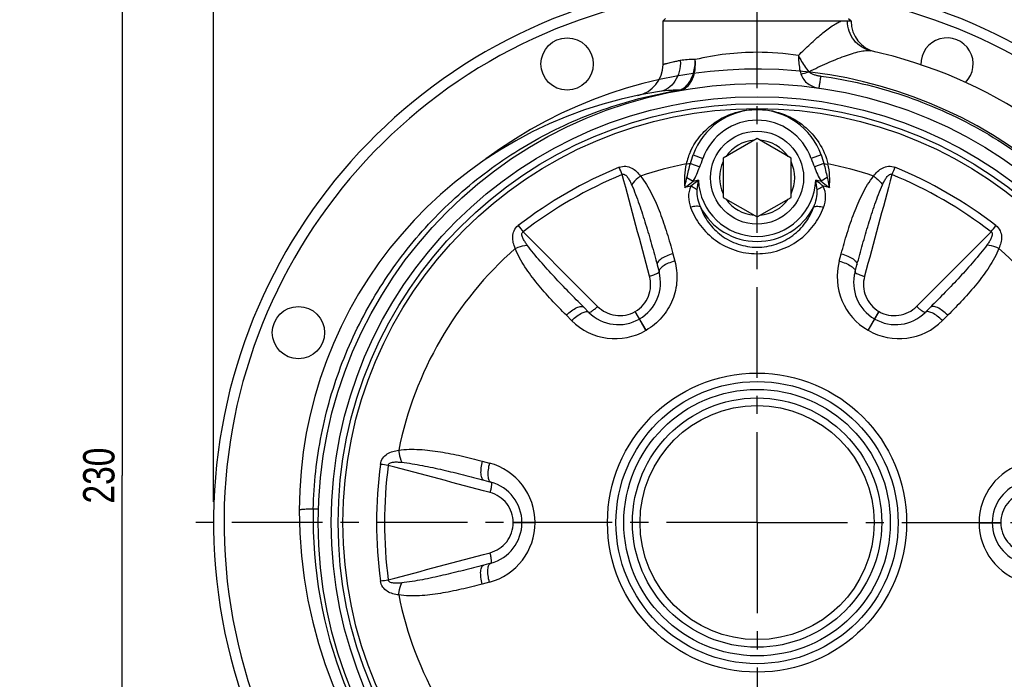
# Model space of a CAD drawing. Header units: millimetres. Extents: x 0 to 841, y 0 to 594.
# Tile 9 of 11: x 557 to 745, y 333 to 459. Entities that reach past the tile are written whole.
import ezdxf

# ---------------------------------------------------------------- set-up
doc = ezdxf.new("R2010")
doc.units = ezdxf.units.MM
doc.header["$LTSCALE"] = 46.2
doc.linetypes.add('CENTER', pattern=[0.6, 0.375, -0.075, 0.075, -0.075])
doc.layers.get('0').update_dxf_attribs({"linetype": 'CONTINUOUS'})
for name, color, linetype in [('ASSI', 7, 'CONTINUOUS'), ('GEOM', 7, 'CONTINUOUS'), ('QUOTE', 7, 'CONTINUOUS')]:
    doc.layers.add(name, color=color, linetype=linetype)
doc.styles.get("Standard").update_dxf_attribs({"font": 'txt', "width": 0.8})
doc.dimstyles.new('DIMSTYLE_1', dxfattribs={"dimtxt": 6, "dimasz": 5.8, "dimexe": 1, "dimexo": 2, "dimgap": 0.75, "dimtad": 1, "dimdec": 3, "dimtxsty": 'Standard', "dimblk": '_FILLED', "dimblk1": '_FILLED', "dimblk2": '_FILLED', "dimcen": 0.09, "dimadec": 3, "dimazin": 2, "dimtp": 0.5, "dimtm": 0.5, "dimtfac": 1, "dimtdec": 3, "dimtofl": 0, "dimtmove": 0, "dimatfit": 3, "dimldrblk": '_FILLED', "dimfxl": 0, "dimtolj": 1, "dimarcsym": 0})

# ---------------------------------------------------------------- blocks, each defined once
blk = doc.blocks.new('_FILLED')
at = {"color": 0, "linetype": 'ByBlock'}
blk.add_solid([(0, 0), (-1, 0.207), (-1, -0.207)], dxfattribs=at)
blk = doc.blocks.new('*D4')
at = {"layer": 'QUOTE', "color": 2, "linetype": 'Continuous'}
for p, q in [((593.68, 367.09), (593.68, 520.41)), ((801.68, 367.09), (801.68, 520.41)), ((593.68, 518.41), (697.68, 518.41)), ((801.68, 518.41), (697.68, 518.41))]:
    blk.add_line(p, q, dxfattribs=at)
at = {"layer": 'QUOTE', "color": 2, "linetype": 'Continuous', "xscale": 5.8, "yscale": 5.8, "zscale": 5.8, "rotation": 180}
blk.add_blockref('_FILLED', (593.68, 518.41), dxfattribs=at)
at = {"layer": 'QUOTE', "color": 2, "linetype": 'Continuous', "xscale": 5.8, "yscale": 5.8, "zscale": 5.8}
blk.add_blockref('_FILLED', (801.68, 518.41), dxfattribs=at)
at = {"layer": 'QUOTE', "color": 2, "linetype": 'Continuous', "insert": (697.68, 525.91), "char_height": 6, "width": 19.8, "attachment_point": 2, "line_spacing_factor": 0.9}
blk.add_mtext('208', dxfattribs=at)
blk = doc.blocks.new('*D5')
at = {"layer": 'QUOTE', "color": 2, "linetype": 'Continuous'}
for p, q in [((357.7, 487.09), (578.21, 487.09)), ((576.21, 487.09), (576.21, 372.09)), ((576.21, 257.09), (576.21, 372.09)), ((429.25, 257.09), (578.21, 257.09))]:
    blk.add_line(p, q, dxfattribs=at)
at = {"layer": 'QUOTE', "color": 2, "linetype": 'Continuous', "xscale": 5.8, "yscale": 5.8, "zscale": 5.8}
for p, rotation in [((576.21, 487.09), 90), ((576.21, 257.09), 270)]:
    blk.add_blockref('_FILLED', p, dxfattribs=dict(at, rotation=rotation))
at = {"layer": 'QUOTE', "color": 2, "linetype": 'Continuous', "insert": (568.71, 372.09), "char_height": 6, "width": 19.8, "attachment_point": 2, "rotation": 90, "line_spacing_factor": 0.9}
blk.add_mtext('230', dxfattribs=at)

msp = doc.modelspace()

# ---------------------------------------------------------------- linework, layer by layer
at = {"layer": 'ASSI', "color": 2, "linetype": 'CENTER'}
for q in [(697.6846, 493.4057), (588.6846, 363.0916), (806.6846, 363.0916), (697.6846, 249.2713)]:
    msp.add_line((697.6846, 363.0916), q, dxfattribs=at)
at = {"layer": 'ASSI', "color": 7, "linetype": 'Continuous'}
for p, q in [((679.6846, 450.7339), (679.6846, 459.0914)), ((715.6846, 459.0301), (715.6846, 459.0914))]:
    msp.add_line(p, q, dxfattribs=at)
for centre, radius in [((661.3297, 450.8602), 5), ((609.9161, 399.4466), 5), ((697.6846, 363.0916), 25.5)]:
    msp.add_circle(centre, radius, dxfattribs=at)
msp.add_arc((734.0396, 450.8602), 5, 314.70001, 181.954447, dxfattribs=at)
at = {"layer": 'GEOM', "color": 7, "linetype": 'Continuous'}
for p, q in [((680.1849, 459.5914), (679.6846, 459.0911)), ((679.6846, 459.0914), (713.8002, 459.0911)), ((715.1844, 459.5914), (715.6844, 459.0914)), ((715.4834, 459.0916), (715.6821, 459.0912)), ((715.6821, 459.0912), (715.6846, 459.0914)), ((697.6846, 436.5972), (691.1846, 432.8444)), ((704.1846, 432.8444), (697.6846, 436.5972)), ((691.1846, 432.8444), (691.1846, 425.3389)), ((704.1846, 425.3389), (704.1846, 432.8444)), ((691.1846, 425.3389), (697.6846, 421.5861)), ((697.6846, 421.5861), (704.1846, 425.3389)), ((678.5693, 412.4312), (678.933, 411.0738)), ((716.4364, 411.074), (716.8, 412.4312)), ((665.5066, 403.3223), (664.513, 404.3158)), ((730.8563, 404.3158), (729.8627, 403.3223)), ((645.3976, 371.207), (646.7548, 370.8434)), ((610.0846, 365.4905), (610.0846, 365.4911)), ((646.7548, 355.3399), (645.3976, 354.9763))]:
    msp.add_line(p, q, dxfattribs=at)
at = {"layer": 'GEOM', "color": 9, "linetype": 'Continuous'}
for p, q in [((715.544, 459.0732), (715.4834, 459.0916)), ((715.6846, 459.0301), (715.544, 459.0732)), ((685.4421, 433.4644), (687.3257, 432.7917)), ((709.9272, 433.4644), (708.0436, 432.7916)), ((684.9232, 431.8393), (686.7084, 431.1485)), ((710.4461, 431.8392), (708.6608, 431.1484)), ((684.2713, 429.1591), (685.4308, 428.4136)), ((711.098, 429.1591), (709.9385, 428.4136)), ((681.5741, 414.5375), (681.9465, 413.1475)), ((713.4227, 413.1475), (713.7952, 414.5375)), ((674.3416, 403.4844), (674.375, 403.5037)), ((676.4254, 399.8825), (674.3416, 403.4844)), ((676.4524, 399.8981), (674.375, 403.5037)), ((718.9169, 399.8981), (720.9943, 403.5037)), ((718.9439, 399.8825), (721.0277, 403.4844)), ((720.9943, 403.5037), (721.0277, 403.4844)), ((662.2041, 401.7491), (661.1865, 402.7667)), ((734.1828, 402.7667), (733.1652, 401.7491)), ((645.0759, 374.8624), (646.466, 374.49)), ((651.0319, 363.0724), (651.0319, 363.1109)), ((655.1932, 363.1072), (651.0319, 363.1109)), ((655.1932, 363.076), (651.0319, 363.0724)), ((740.1761, 363.1072), (744.3373, 363.1109)), ((740.1761, 363.076), (744.3373, 363.0724)), ((744.3373, 363.1109), (744.3373, 363.0724)), ((646.466, 351.6933), (645.0759, 351.3209))]:
    msp.add_line(p, q, dxfattribs=at)
at = {"layer": 'GEOM', "color": 7, "linetype": 'Continuous'}
for centre, radius in [((697.6846, 363.0916), 84), ((697.6846, 429.0916), 8.9), ((697.6846, 363.0916), 27), ((697.6846, 363.0916), 23.8498), ((697.6846, 363.0916), 22.4)]:
    msp.add_circle(centre, radius, dxfattribs=at)
at = {"layer": 'GEOM', "color": 9, "linetype": 'Continuous'}
for radius in [81.5, 80.1715, 79.252, 28.6184]:
    msp.add_circle((697.6846, 363.0916), radius, dxfattribs=at)
at = {"layer": 'GEOM', "color": 7, "linetype": 'Continuous'}
for centre, radius, start, end in [((697.6846, 363.0916), 104, 99.689195, 80.310805), ((721.6846, 459.0301), 6, 180.000209, 256.99758), ((700.0846, 365.4916), 90, 180.000319, 77.582192), ((673.6847, 450.7339), 6, 281.536232, 359.999687), ((697.6846, 363.0916), 86.8, 205.865639, 126.7013), ((691.0846, 365.4916), 81, 98.586059, 180.000794), ((697.6846, 429.0916), 13, 19.654692, 160.345268), ((671.2056, 409.0031), 8, 299.955332, 15.001355), ((724.1637, 409.0031), 8, 164.997162, 240.04481), ((671.1637, 408.9789), 8, 224.997489, 300.044597), ((724.2056, 408.9789), 8, 239.955406, 315.002491), ((686.6846, 382.1442), 23, 119.955219, 120.044806), ((708.6846, 382.1442), 23, 59.955194, 60.044732), ((644.6846, 363.1159), 8, 359.955296, 75.002708), ((750.6846, 363.1159), 8, 104.997276, 180.044706), ((644.6846, 363.0674), 8, 284.997276, 0.044706), ((675.6846, 363.0916), 23, 179.955232, 180.044768), ((719.6846, 363.0916), 23, 359.955232, 0.044768), ((750.6846, 363.0674), 8, 179.955296, 255.002708)]:
    msp.add_arc(centre, radius, start, end, dxfattribs=at)
at = {"layer": 'GEOM', "color": 9, "linetype": 'Continuous'}
for centre, radius, start, end in [((697.6846, 363.0916), 102, 99.8799, 80.1201), ((697.7345, 401.7384), 51.3533, 90.055646, 103.374026), ((697.679, 402.2631), 50.8285, 81.039926, 89.993652), ((686.1032, 352.0855), 93.8427, 92.207569, 92.491436), ((695.8907, 363.5683), 83.3042, 99.093845, 99.54685), ((690.8045, 231.3337), 214.686, 92.092263, 92.219977), ((682.9536, 448.2039), 2.3275, 270.306767, 279.992923), ((697.6872, 427.9911), 14.1889, 90.010477, 92.052907), ((697.6765, 427.8498), 14.3303, 87.693334, 89.967387), ((697.6846, 429.0916), 11, 19.655582, 160.344022), ((697.6846, 429.0916), 7.2, 94.525631, 145.474369), ((697.6846, 429.0916), 7.2, 34.525631, 85.474369), ((697.0146, 428.5921), 13.2693, 155.279018, 166.339314), ((697.6846, 363.0916), 69.9628, 101.179135, 108.590242), ((697.6813, 428.6546), 13.904, 167.238274, 185.990795), ((697.6846, 429.0916), 7.2, 154.525631, 205.474369), ((697.6846, 429.0916), 7.2, 334.525631, 25.474369), ((697.6846, 363.0916), 69.9628, 71.409758, 78.821327), ((697.7093, 428.6591), 13.8822, 353.982166, 12.767906), ((704.4291, 351.4099), 86.303, 112.576286, 127.423714), ((703.0003, 353.8847), 81.9339, 112.314698, 127.685305), ((525.7801, 369.2242), 158.1249, 22.479095, 23.035764), ((870.4413, 368.867), 159.0489, 156.965908, 157.519363), ((692.3698, 353.8861), 81.9322, 52.314542, 67.685456), ((690.9408, 351.4109), 86.3018, 52.576188, 67.423812), ((697.6846, 363.0916), 66.4613, 99.720836, 100.624792), ((702.7624, 425.1336), 16.6639, 167.998133, 174.312954), ((697.6846, 429.0916), 11.2327, 182.515004, 357.484997), ((692.6733, 425.1439), 16.5968, 5.674266, 12.014647), ((697.6846, 363.0916), 66.4613, 79.375246, 80.279164), ((697.6846, 363.0916), 65.5869, 101.124295, 102.174303), ((697.6846, 363.0916), 65.5869, 77.826573, 78.875795), ((697.6846, 429.0916), 7.2, 214.525631, 265.474369), ((697.6846, 429.0916), 7.2, 274.525631, 325.474369), ((697.6846, 429.0916), 12.1986, 207.319581, 332.680443), ((779.0612, 515.5908), 159.0487, 216.965907, 217.519362), ((617.0429, 515.032), 158.1254, 322.479096, 323.035763), ((697.6846, 363.0916), 69.9628, 131.409539, 168.590472), ((697.6846, 363.0916), 69.9628, 11.409519, 48.590453), ((724.8007, 410.1007), 11.7789, 165.00908, 240.104004), ((670.5311, 410.0778), 11.7774, 225.005441, 300.088498), ((724.8377, 410.0788), 11.7785, 239.894543, 314.992532), ((711.1731, 363.0916), 86.3026, 172.576257, 187.423743), ((606.4739, 217.6984), 157.7074, 82.478327, 83.036479), ((708.3154, 363.0916), 81.9333, 172.314647, 187.685354), ((643.416, 363.1133), 11.7785, 359.894494, 74.9925), ((751.9537, 363.113), 11.7789, 105.009082, 180.103922), ((698.308, 363.715), 85.5763, 178.674793, 269.544892), ((643.416, 363.0699), 11.7785, 285.007495, 0.105499), ((751.9537, 363.0703), 11.7789, 179.896077, 254.990918), ((606.3048, 509.8152), 159.0484, 276.965907, 277.519363), ((697.6846, 363.0916), 69.9628, 191.409518, 228.590452), ((697.6846, 363.0916), 69.9628, 311.409539, 348.590471)]:
    msp.add_arc(centre, radius, start, end, dxfattribs=at)
for points, knots in [([(705.5954, 452.4714), (706.3302, 453.2235), (707.7782, 454.642), (709.9297, 456.5499), (711.6554, 457.8895), (712.9305, 458.6914), (713.5208, 458.9835), (713.8002, 459.0911)], [0, 0, 0, 0, 0.29779015, 0.5737236, 0.81416786, 0.91524045, 1, 1, 1, 1]), ([(719.4411, 453.3855), (718.8172, 453.5226), (717.6022, 454.0231), (716.1438, 455.3523), (715.1951, 457.1067), (714.9723, 458.4302), (714.9673, 459.0917)], [0, 0, 0, 0, 0.24587675, 0.49390764, 0.74535582, 1, 1, 1, 1]), ([(705.5954, 452.4714), (705.594, 452.1586), (705.628, 450.9692), (705.8168, 449.7771), (706.0842, 448.9411)], [0, 0, 0, 0, 0.26270821, 1, 1, 1, 1]), ([(705.5954, 452.4714), (705.73, 452.192), (706.3049, 451.1013), (707.0091, 450.0778), (707.6045, 449.3732)], [0, 0, 0, 0, 0.25160991, 1, 1, 1, 1]), ([(707.6045, 449.3732), (708.7543, 449.9524), (710.993, 451.0148), (713.778, 452.169), (715.8612, 452.8808), (717.2262, 453.255), (718.4024, 453.4574), (719.1311, 453.4537), (719.4386, 453.386)], [0, 0, 0, 0, 0.30616269, 0.58907336, 0.71624706, 0.82955334, 0.92511122, 1, 1, 1, 1]), ([(682.9933, 451.5166), (683.029, 450.808), (682.8982, 449.4079), (682.0896, 447.5323), (680.7489, 446.1376), (679.5759, 445.672), (678.9919, 445.5839)], [0, 0, 0, 0, 0.27321472, 0.53205579, 0.77254751, 1, 1, 1, 1]), ([(682.9932, 451.5166), (682.7417, 451.466), (682.2685, 451.367), (681.6065, 451.2184), (681.0385, 451.0835), (680.5685, 450.9666), (680.2395, 450.882), (680.0278, 450.8259), (679.9074, 450.7946), (679.8151, 450.768), (679.7455, 450.7535), (679.71, 450.7363), (679.6871, 450.7378), (679.6846, 450.7339)], [0, 0, 0, 0, 0.22635311, 0.42643996, 0.59859278, 0.74137747, 0.8537449, 0.89820163, 0.93469634, 0.96317418, 0.98358454, 0.99587674, 1, 1, 1, 1]), ([(685.8561, 451.699), (685.3468, 451.6973), (684.3899, 451.6954), (683.4325, 451.605), (682.9932, 451.5166)], [0, 0, 0, 0, 0.53200169, 1, 1, 1, 1]), ([(683.3575, 445.9117), (683.7857, 446.0776), (684.6134, 446.6825), (685.4424, 448.0638), (685.891, 449.7969), (685.912, 451.054), (685.8561, 451.699)], [0, 0, 0, 0, 0.2058981, 0.44170283, 0.70973929, 1, 1, 1, 1]), ([(683.5101, 446.1519), (683.8843, 446.39), (684.7771, 447.2544), (685.6654, 449.1873), (685.8694, 450.8354), (685.8561, 451.699)], [0, 0, 0, 0, 0.21332373, 0.58459467, 1, 1, 1, 1]), ([(709.9032, 448.54), (715.2192, 447.8149), (723.1194, 445.9678), (733.1353, 442.07), (742.7439, 437.2488), (753.8392, 429.555), (765.1779, 418.0002), (774.1547, 404.5251), (780.4491, 389.608), (783.8391, 373.776), (784.2049, 357.5894), (781.5342, 341.6204), (775.9214, 326.4337), (767.565, 312.566), (756.7607, 300.5073), (743.8908, 290.6839), (729.408, 283.4435), (713.8319, 279.0409), (703.0674, 278.1028), (697.7023, 278.1408)], [0, 0, 0, 0, 0.06249707, 0.09377786, 0.12505995, 0.18755589, 0.25005162, 0.31254732, 0.37504292, 0.43753852, 0.50003402, 0.56252953, 0.6250252, 0.68752095, 0.75001688, 0.81251294, 0.87500918, 0.93750285, 1, 1, 1, 1]), ([(706.0842, 448.9411), (706.2049, 448.9598), (706.7232, 449.0594), (707.2279, 449.2233), (707.6045, 449.3732)], [0, 0, 0, 0, 0.23163322, 1, 1, 1, 1]), ([(706.0842, 448.9411), (706.2026, 448.5709), (706.5537, 447.8706), (707.6548, 446.7706), (708.7935, 446.3574), (709.5541, 446.2488)], [0, 0, 0, 0, 0.25309775, 0.49966119, 1, 1, 1, 1]), ([(707.6045, 449.3732), (707.6629, 449.2927), (707.8216, 449.1598), (708.1812, 448.963), (708.6734, 448.7874), (709.2821, 448.6378), (709.6955, 448.5683), (709.9032, 448.54)], [0, 0, 0, 0, 0.12003076, 0.24386494, 0.49471714, 0.74713403, 1, 1, 1, 1]), ([(709.5543, 446.2486), (709.5577, 446.2482), (709.5564, 446.27), (709.5662, 446.2914), (709.5725, 446.3455), (709.585, 446.4123), (709.5987, 446.5012), (709.6231, 446.6551), (709.6593, 446.8918), (709.7095, 447.2245), (709.768, 447.6177), (709.8336, 448.0629), (709.8793, 448.3763), (709.9032, 448.54)], [0, 0, 0, 0, 0.00442851, 0.01749688, 0.03915149, 0.06931149, 0.10786319, 0.15457294, 0.27141141, 0.41756409, 0.59016172, 0.78585737, 1, 1, 1, 1]), ([(612.7545, 365.6942), (612.865, 370.472), (613.9147, 380.0285), (617.9282, 393.8619), (624.2594, 406.8019), (632.7193, 418.4578), (643.0539, 428.4855), (654.9568, 436.5882), (668.0672, 442.5257), (677.3668, 444.927), (682.0744, 445.7188)], [0, 0, 0, 0, 0.12506288, 0.25011511, 0.37514963, 0.50015745, 0.625146, 0.75011945, 0.87507791, 1, 1, 1, 1]), ([(682.0238, 445.8395), (681.759, 445.828), (680.746, 445.7782), (679.7328, 445.6957), (678.9918, 445.5838)], [0, 0, 0, 0, 0.26128899, 1, 1, 1, 1]), ([(682.7243, 445.8254), (682.7457, 445.8288), (682.827, 445.8428), (682.9089, 445.8569), (682.9666, 445.8766)], [0, 0, 0, 0, 0.26186769, 1, 1, 1, 1]), ([(682.7797, 445.7587), (682.7703, 445.757), (682.7446, 445.783), (682.7331, 445.8073), (682.7243, 445.8254)], [0, 0, 0, 0, 0.32110924, 1, 1, 1, 1]), ([(682.7797, 445.7587), (682.8333, 445.7684), (683.0288, 445.807), (683.2224, 445.8593), (683.3575, 445.9117)], [0, 0, 0, 0, 0.27311143, 1, 1, 1, 1]), ([(682.9664, 445.8766), (683.1079, 445.9307), (683.2923, 446.0189), (683.4664, 446.124), (683.5101, 446.1519)], [0, 0, 0, 0, 0.74482369, 1, 1, 1, 1]), ([(684.9613, 434.1413), (685.4805, 435.2702), (686.8291, 437.3713), (689.6307, 439.8779), (693.13, 441.6326), (695.785, 442.1211), (697.1789, 442.171)], [0, 0, 0, 0, 0.2430265, 0.48104726, 0.7271819, 1, 1, 1, 1]), ([(698.2532, 442.1685), (699.8512, 442.1042), (702.8918, 441.4626), (706.7863, 439.1659), (709.725, 435.8872), (710.8986, 433.1667), (711.2483, 431.7271)], [0, 0, 0, 0, 0.26944511, 0.51174011, 0.75039142, 1, 1, 1, 1]), ([(684.9232, 431.8393), (684.834, 431.7665), (684.5521, 431.6938), (684.2788, 431.7049), (684.121, 431.7271)], [0, 0, 0, 0, 0.41930111, 1, 1, 1, 1]), ([(684.2713, 429.1591), (684.3818, 429.6057), (684.5747, 430.5048), (684.7993, 431.3968), (684.9232, 431.8393)], [0, 0, 0, 0, 0.50031581, 1, 1, 1, 1]), ([(710.4461, 431.8393), (710.5699, 431.3968), (710.7945, 430.5048), (710.9876, 429.6057), (711.098, 429.1591)], [0, 0, 0, 0, 0.49968314, 1, 1, 1, 1]), ([(710.4461, 431.8393), (710.5353, 431.7665), (710.8172, 431.6938), (711.0904, 431.7049), (711.2483, 431.7271)], [0, 0, 0, 0, 0.41930117, 1, 1, 1, 1]), ([(671.2962, 431.0994), (671.6877, 431.2616), (672.5379, 431.3951), (673.7125, 431.0107), (674.651, 430.2996), (675.1521, 429.7129), (675.3807, 429.4038)], [0, 0, 0, 0, 0.26682561, 0.51679543, 0.75795245, 1, 1, 1, 1]), ([(671.8905, 429.6827), (671.9418, 429.718), (672.0622, 429.766), (672.2496, 429.7408), (672.4128, 429.6601), (672.6025, 429.5162), (672.8048, 429.2987), (673.0135, 429.0121), (673.2003, 428.7103), (673.4287, 428.2939), (673.5817, 427.9714), (673.6786, 427.754)], [0, 0, 0, 0, 0.06526965, 0.12939048, 0.19225795, 0.25454933, 0.37827511, 0.50203046, 0.626023, 0.75034194, 1, 1, 1, 1]), ([(685.4307, 428.4135), (685.703, 428.837), (686.1509, 429.7446), (686.5267, 430.6786), (686.7084, 431.1485)], [0, 0, 0, 0, 0.49981736, 1, 1, 1, 1]), ([(708.6608, 431.1484), (708.8426, 430.6785), (709.2183, 429.7446), (709.6662, 428.837), (709.9385, 428.4136)], [0, 0, 0, 0, 0.50019233, 1, 1, 1, 1]), ([(719.9886, 429.4038), (720.2171, 429.7128), (720.7182, 430.2996), (721.6568, 431.0107), (722.8313, 431.3951), (723.6816, 431.2618), (724.073, 431.0994)], [0, 0, 0, 0, 0.24204221, 0.4831939, 0.73315742, 1, 1, 1, 1]), ([(721.6906, 427.754), (721.7876, 427.9714), (721.9405, 428.2938), (722.1689, 428.7102), (722.3558, 429.0121), (722.5644, 429.2987), (722.7667, 429.5161), (722.9564, 429.6601), (723.1196, 429.7408), (723.307, 429.766), (723.4275, 429.7181), (723.4787, 429.6827)], [0, 0, 0, 0, 0.24965003, 0.37396482, 0.49795361, 0.62170219, 0.74542596, 0.80771331, 0.87058687, 0.93471264, 1, 1, 1, 1]), ([(675.3806, 429.404), (675.2141, 429.2867), (674.5857, 428.8049), (674.0239, 428.2305), (673.6786, 427.754)], [0, 0, 0, 0, 0.25704921, 1, 1, 1, 1]), ([(673.6786, 427.754), (674.222, 426.5351), (675.1522, 424.0238), (676.3816, 420.1993), (677.5098, 416.329), (678.2204, 413.733), (678.5693, 412.4312)], [0, 0, 0, 0, 0.2487321, 0.49836957, 0.74881152, 1, 1, 1, 1]), ([(675.3807, 429.4038), (675.8022, 428.8914), (676.56, 427.7943), (677.8501, 425.4556), (679.1677, 422.3535), (680.471, 418.4939), (681.2183, 415.8652), (681.5741, 414.5375)], [0, 0, 0, 0, 0.12285018, 0.24598504, 0.49415569, 0.74550072, 1, 1, 1, 1]), ([(683.8533, 427.2035), (683.882, 427.3646), (684.0052, 428.0198), (684.1506, 428.6708), (684.2713, 429.1591)], [0, 0, 0, 0, 0.24553076, 1, 1, 1, 1]), ([(683.8533, 427.2035), (683.9849, 427.3016), (684.5147, 427.6997), (685.0405, 428.1033), (685.4307, 428.4135)], [0, 0, 0, 0, 0.24784124, 1, 1, 1, 1]), ([(686.4628, 428.5987), (686.3383, 428.5073), (685.8481, 428.1392), (685.373, 427.7506), (685.0303, 427.446)], [0, 0, 0, 0, 0.25201247, 1, 1, 1, 1]), ([(710.3387, 427.4462), (710.2257, 427.5467), (709.7618, 427.9474), (709.2784, 428.3253), (708.9065, 428.5987)], [0, 0, 0, 0, 0.24682435, 1, 1, 1, 1]), ([(709.9385, 428.4136), (710.069, 428.3098), (710.5902, 427.9004), (711.1183, 427.4999), (711.516, 427.2035)], [0, 0, 0, 0, 0.25156585, 1, 1, 1, 1]), ([(711.098, 429.1591), (711.1385, 428.995), (711.2934, 428.3485), (711.4279, 427.697), (711.5151, 427.2088)], [0, 0, 0, 0, 0.254195, 1, 1, 1, 1]), ([(713.7952, 414.5375), (714.1509, 415.8651), (714.8982, 418.4939), (716.2016, 422.3534), (717.5191, 425.4556), (718.8094, 427.7942), (719.567, 428.8914), (719.9886, 429.4038)], [0, 0, 0, 0, 0.25449587, 0.50583807, 0.75400838, 0.87714316, 1, 1, 1, 1]), ([(716.8, 412.4312), (717.1488, 413.733), (717.8594, 416.3289), (718.9877, 420.1993), (720.2171, 424.0238), (721.1472, 426.5351), (721.6906, 427.754)], [0, 0, 0, 0, 0.25118793, 0.50162939, 0.75126672, 1, 1, 1, 1]), ([(719.9887, 429.404), (720.1551, 429.2867), (720.7836, 428.8049), (721.3453, 428.2305), (721.6906, 427.754)], [0, 0, 0, 0, 0.25704772, 1, 1, 1, 1]), ([(685.0305, 427.446), (684.6982, 426.8426), (684.4297, 425.4205), (684.7208, 424.0535), (684.9606, 423.4108)], [0, 0, 0, 0, 0.50105569, 1, 1, 1, 1]), ([(686.1805, 426.7849), (686.0943, 426.85), (685.7317, 427.1043), (685.3387, 427.3155), (685.0305, 427.4462)], [0, 0, 0, 0, 0.2439937, 1, 1, 1, 1]), ([(686.1805, 426.7849), (686.1251, 426.2239), (686.2434, 425.0797), (686.6111, 424.0061), (686.8467, 423.4929)], [0, 0, 0, 0, 0.49953115, 1, 1, 1, 1]), ([(708.5225, 423.4929), (708.7582, 424.0061), (709.126, 425.0797), (709.244, 426.2239), (709.1887, 426.7849)], [0, 0, 0, 0, 0.50046739, 1, 1, 1, 1]), ([(709.1888, 426.7849), (709.275, 426.85), (709.6376, 427.1043), (710.0306, 427.3154), (710.3387, 427.4462)], [0, 0, 0, 0, 0.24399387, 1, 1, 1, 1]), ([(710.4087, 423.4108), (710.6485, 424.0536), (710.9398, 425.4208), (710.6705, 426.8424), (710.3387, 427.4462)], [0, 0, 0, 0, 0.4989395, 1, 1, 1, 1]), ([(686.8467, 423.4932), (686.7515, 423.5564), (686.4904, 423.6369), (685.8452, 423.6576), (685.3189, 423.5344), (684.9606, 423.4108)], [0, 0, 0, 0, 0.17747322, 0.41122564, 1, 1, 1, 1]), ([(684.9606, 423.4108), (685.4206, 422.1779), (686.724, 419.7987), (689.6694, 416.9179), (693.4364, 414.9993), (696.2666, 414.5503), (697.6846, 414.55)], [0, 0, 0, 0, 0.24017985, 0.48710885, 0.74118059, 1, 1, 1, 1]), ([(686.8466, 423.493), (687.2174, 422.4396), (688.2911, 420.3923), (690.7729, 417.8863), (694.0038, 416.1948), (696.4539, 415.7959), (697.6846, 415.7958)], [0, 0, 0, 0, 0.23731149, 0.48324897, 0.73846883, 1, 1, 1, 1]), ([(697.6846, 415.7958), (698.9154, 415.7959), (701.3654, 416.1948), (704.5963, 417.8863), (707.0782, 420.3923), (708.1519, 422.4396), (708.5226, 423.493)], [0, 0, 0, 0, 0.26153109, 0.51675082, 0.7626885, 1, 1, 1, 1]), ([(697.6846, 414.55), (699.1027, 414.5503), (701.9328, 414.9992), (705.6999, 416.9179), (708.6453, 419.7987), (709.9487, 422.1779), (710.4087, 423.4108)], [0, 0, 0, 0, 0.25881966, 0.51289122, 0.75982023, 1, 1, 1, 1]), ([(708.5227, 423.4932), (708.6179, 423.5563), (708.879, 423.6369), (709.5241, 423.6576), (710.0504, 423.5344), (710.4087, 423.4108)], [0, 0, 0, 0, 0.17747164, 0.41122225, 1, 1, 1, 1]), ([(651.4083, 415.5642), (651.255, 415.9166), (650.9975, 416.6438), (650.8511, 417.812), (651.1056, 419.0212), (651.6461, 419.6908), (651.9824, 419.9486)], [0, 0, 0, 0, 0.24203806, 0.48318999, 0.73315645, 1, 1, 1, 1]), ([(653.6884, 416.2126), (653.5486, 416.4053), (653.3458, 416.699), (653.0994, 417.1049), (652.9314, 417.4177), (652.7875, 417.7417), (652.7004, 418.0256), (652.6705, 418.2618), (652.6823, 418.4436), (652.7542, 418.6184), (652.8559, 418.6989), (652.9121, 418.7255)], [0, 0, 0, 0, 0.24965004, 0.37396484, 0.49795363, 0.62170221, 0.74542599, 0.80771333, 0.87058689, 0.93471266, 1, 1, 1, 1]), ([(742.4571, 418.7255), (742.5133, 418.6988), (742.6151, 418.6185), (742.687, 418.4436), (742.6987, 418.2619), (742.669, 418.0257), (742.5818, 417.7417), (742.4379, 417.4177), (742.2699, 417.105), (742.0235, 416.699), (741.8207, 416.4053), (741.6809, 416.2126)], [0, 0, 0, 0, 0.06526963, 0.12939043, 0.19225789, 0.25454929, 0.37827507, 0.50203043, 0.62602297, 0.75034192, 1, 1, 1, 1]), ([(743.3869, 419.9486), (743.7231, 419.6907), (744.2637, 419.0212), (744.5182, 417.8121), (744.3717, 416.6438), (744.1143, 415.9166), (743.9609, 415.5642)], [0, 0, 0, 0, 0.26682651, 0.51679919, 0.75795645, 1, 1, 1, 1]), ([(661.1865, 402.7667), (660.2145, 403.7387), (658.3115, 405.7004), (655.6205, 408.7591), (653.5928, 411.4514), (652.2124, 413.7381), (651.6415, 414.943), (651.4083, 415.5642)], [0, 0, 0, 0, 0.25450441, 0.50585259, 0.75402333, 0.87715698, 1, 1, 1, 1]), ([(651.4085, 415.5637), (651.5933, 415.6492), (652.3247, 415.9526), (653.1031, 416.1518), (653.6884, 416.2126)], [0, 0, 0, 0, 0.25704772, 1, 1, 1, 1]), ([(664.513, 404.3158), (663.56, 405.2688), (661.6672, 407.1822), (658.8795, 410.0944), (656.182, 413.0714), (654.4723, 415.1326), (653.6884, 416.2126)], [0, 0, 0, 0, 0.25118926, 0.50163174, 0.75126933, 1, 1, 1, 1]), ([(681.5741, 414.5375), (681.1474, 414.4207), (680.3647, 414.1494), (679.4883, 413.6917), (678.9616, 413.2782), (678.7015, 412.9902), (678.5546, 412.707), (678.5475, 412.5122), (678.5693, 412.4312)], [0, 0, 0, 0, 0.34154607, 0.63761089, 0.75802712, 0.85681579, 0.9352696, 1, 1, 1, 1]), ([(713.7952, 414.5375), (714.2219, 414.4207), (715.0045, 414.1494), (715.8809, 413.6917), (716.4077, 413.2782), (716.6677, 412.9902), (716.8147, 412.707), (716.8217, 412.5122), (716.8, 412.4312)], [0, 0, 0, 0, 0.34154607, 0.63761089, 0.75802712, 0.85681579, 0.9352696, 1, 1, 1, 1]), ([(741.6809, 416.2126), (740.8969, 415.1326), (739.1872, 413.0714), (736.4898, 410.0944), (733.7021, 407.1822), (731.8093, 405.2688), (730.8563, 404.3158)], [0, 0, 0, 0, 0.24873067, 0.49836826, 0.74881074, 1, 1, 1, 1]), ([(743.961, 415.5642), (743.7277, 414.943), (743.1569, 413.7381), (741.7765, 411.4514), (739.7488, 408.7591), (737.0578, 405.7004), (735.1548, 403.7387), (734.1828, 402.7667)], [0, 0, 0, 0, 0.12284301, 0.24597665, 0.4941474, 0.74549558, 1, 1, 1, 1]), ([(743.9608, 415.5637), (743.776, 415.6492), (743.0445, 415.9526), (742.2662, 416.1518), (741.6809, 416.2126)], [0, 0, 0, 0, 0.25704837, 1, 1, 1, 1]), ([(681.9465, 413.1475), (682.2687, 411.9449), (682.5327, 409.394), (681.6882, 405.6116), (679.6353, 402.2379), (677.5743, 400.5434), (676.4357, 399.8872)], [0, 0, 0, 0, 0.24295074, 0.49063625, 0.74355231, 1, 1, 1, 1]), ([(681.9465, 413.1475), (681.5199, 413.0307), (680.7375, 412.7612), (679.8598, 412.3094), (679.3309, 411.9027), (679.0696, 411.6205), (678.9206, 411.3438), (678.9119, 411.1526), (678.933, 411.0736)], [0, 0, 0, 0, 0.34309932, 0.64011187, 0.76056937, 0.85899265, 0.93658146, 1, 1, 1, 1]), ([(713.4227, 413.1475), (713.8494, 413.0307), (714.6318, 412.7612), (715.5094, 412.3094), (716.0384, 411.9027), (716.2997, 411.6205), (716.4487, 411.3438), (716.4574, 411.1526), (716.4363, 411.0736)], [0, 0, 0, 0, 0.34309931, 0.64011186, 0.76056936, 0.85899265, 0.93658146, 1, 1, 1, 1]), ([(678.933, 411.0736), (678.9397, 411.0488), (678.9089, 410.9769), (678.7441, 410.8399), (678.3789, 410.6507), (677.8061, 410.43), (677.3574, 410.2932), (677.1132, 410.2273)], [0, 0, 0, 0, 0.03751339, 0.10055658, 0.31589972, 0.63034632, 1, 1, 1, 1]), ([(716.4364, 411.0736), (716.4297, 411.0488), (716.4605, 410.9769), (716.6253, 410.8399), (716.9904, 410.6507), (717.5632, 410.43), (718.0119, 410.2932), (718.2561, 410.2273)], [0, 0, 0, 0, 0.03751381, 0.10055653, 0.31589735, 0.63034289, 1, 1, 1, 1]), ([(674.375, 403.5037), (674.9397, 403.8293), (675.9646, 404.6774), (676.9893, 406.3731), (677.4164, 408.2976), (677.2801, 409.6057), (677.1132, 410.2273)], [0, 0, 0, 0, 0.25166445, 0.5022655, 0.75154709, 1, 1, 1, 1]), ([(718.2561, 410.2273), (718.0892, 409.6057), (717.9529, 408.2976), (718.38, 406.3731), (719.4047, 404.6774), (720.4296, 403.8293), (720.9943, 403.5037)], [0, 0, 0, 0, 0.24844968, 0.49773149, 0.7483359, 1, 1, 1, 1]), ([(661.1865, 402.7667), (661.501, 403.0779), (662.1273, 403.62), (662.9619, 404.1501), (663.5833, 404.3996), (663.9628, 404.4808), (664.2815, 404.4664), (664.4537, 404.3751), (664.513, 404.3158)], [0, 0, 0, 0, 0.34154607, 0.63761089, 0.75802712, 0.85681579, 0.9352696, 1, 1, 1, 1]), ([(662.2041, 401.7491), (662.5185, 402.0603), (663.1431, 402.6031), (663.9732, 403.1373), (664.5899, 403.392), (664.9649, 403.4772), (665.279, 403.4679), (665.449, 403.3798), (665.5068, 403.322)], [0, 0, 0, 0, 0.34309931, 0.64011186, 0.76056936, 0.85899265, 0.93658146, 1, 1, 1, 1]), ([(665.5069, 403.3221), (665.525, 403.3039), (665.6027, 403.2946), (665.8037, 403.3689), (666.1502, 403.5905), (666.6278, 403.9762), (666.9705, 404.2964), (667.1497, 404.4748)], [0, 0, 0, 0, 0.03751381, 0.10055653, 0.31589735, 0.63034289, 1, 1, 1, 1]), ([(667.1497, 404.4748), (667.6045, 404.0195), (668.6692, 403.2475), (670.5494, 402.6551), (672.5303, 402.6947), (673.7772, 403.1582), (674.3416, 403.4844)], [0, 0, 0, 0, 0.24844968, 0.49773149, 0.7483359, 1, 1, 1, 1]), ([(721.0277, 403.4844), (721.592, 403.1582), (722.8389, 402.6946), (724.8198, 402.6551), (726.7, 403.2475), (727.7647, 404.0195), (728.2196, 404.4748)], [0, 0, 0, 0, 0.25166445, 0.5022655, 0.75154709, 1, 1, 1, 1]), ([(729.8625, 403.322), (729.8443, 403.3039), (729.7666, 403.2946), (729.5656, 403.3688), (729.2192, 403.5904), (728.7415, 403.9761), (728.3988, 404.2964), (728.2196, 404.4748)], [0, 0, 0, 0, 0.03751339, 0.10055658, 0.31589972, 0.63034632, 1, 1, 1, 1]), ([(733.1652, 401.7491), (732.8508, 402.0603), (732.2261, 402.6031), (731.3961, 403.1373), (730.7794, 403.392), (730.4044, 403.4772), (730.0902, 403.4679), (729.9203, 403.3798), (729.8625, 403.322)], [0, 0, 0, 0, 0.34309933, 0.64011188, 0.76056937, 0.85899266, 0.93658146, 1, 1, 1, 1]), ([(734.1828, 402.7667), (733.8683, 403.0779), (733.242, 403.62), (732.4074, 404.1501), (731.7859, 404.3996), (731.4065, 404.4808), (731.0877, 404.4664), (730.9156, 404.3751), (730.8563, 404.3158)], [0, 0, 0, 0, 0.34154607, 0.63761089, 0.75802712, 0.85681579, 0.9352696, 1, 1, 1, 1]), ([(625.5939, 374.2425), (625.6485, 374.6628), (625.9596, 375.4654), (626.8786, 376.291), (627.9638, 376.7478), (628.7221, 376.8884), (629.1039, 376.9318)], [0, 0, 0, 0, 0.26690093, 0.51691315, 0.75801659, 1, 1, 1, 1]), ([(629.1039, 376.9318), (629.7584, 377.0404), (631.0874, 377.1485), (633.7579, 377.0964), (637.1033, 376.6865), (641.0978, 375.8854), (643.7482, 375.2182), (645.0759, 374.8624)], [0, 0, 0, 0, 0.12284302, 0.24597666, 0.49414739, 0.74549557, 1, 1, 1, 1]), ([(629.1044, 376.9319), (629.1227, 376.7292), (629.2258, 375.944), (629.4424, 375.1703), (629.6824, 374.633)], [0, 0, 0, 0, 0.25704837, 1, 1, 1, 1]), ([(627.118, 374.0488), (627.113, 374.111), (627.1322, 374.2394), (627.2852, 374.4368), (627.5625, 374.5694), (627.9081, 374.6485), (628.2611, 374.6862), (628.6156, 374.6969), (629.0902, 374.6865), (629.4458, 374.6578), (629.6824, 374.633)], [0, 0, 0, 0, 0.06544349, 0.12956313, 0.25437079, 0.37816444, 0.50193939, 0.62596479, 0.75030665, 1, 1, 1, 1]), ([(629.6824, 374.633), (631.0097, 374.4941), (633.6496, 374.0441), (637.5764, 373.1965), (641.4924, 372.2384), (644.0958, 371.5558), (645.3976, 371.207)], [0, 0, 0, 0, 0.24873067, 0.49836826, 0.74881074, 1, 1, 1, 1]), ([(645.0759, 374.8624), (644.9637, 374.4345), (644.8074, 373.621), (644.7656, 372.6332), (644.8603, 371.9703), (644.9796, 371.6011), (645.1515, 371.3322), (645.3166, 371.2287), (645.3976, 371.207)], [0, 0, 0, 0, 0.34154607, 0.63761089, 0.75802712, 0.85681579, 0.9352696, 1, 1, 1, 1]), ([(646.466, 374.49), (646.3537, 374.0621), (646.196, 373.2497), (646.1484, 372.2638), (646.2362, 371.6024), (646.3499, 371.235), (646.515, 370.9676), (646.6762, 370.8644), (646.7552, 370.8433)], [0, 0, 0, 0, 0.34309933, 0.64011188, 0.76056937, 0.85899266, 0.93658146, 1, 1, 1, 1]), ([(646.7552, 370.8433), (646.78, 370.8366), (646.8269, 370.774), (646.8631, 370.5628), (646.8444, 370.1519), (646.7492, 369.5454), (646.6432, 369.0885), (646.5783, 368.8441)], [0, 0, 0, 0, 0.03751339, 0.10055658, 0.31589972, 0.63034632, 1, 1, 1, 1]), ([(651.0319, 363.1109), (651.0323, 363.7628), (650.8103, 365.0744), (649.8541, 366.8097), (648.401, 368.1418), (647.2, 368.6778), (646.5783, 368.8441)], [0, 0, 0, 0, 0.25166445, 0.5022655, 0.75154709, 1, 1, 1, 1]), ([(748.791, 368.8441), (748.1693, 368.6778), (746.9683, 368.1418), (745.5152, 366.8097), (744.559, 365.0744), (744.337, 363.7628), (744.3373, 363.1109)], [0, 0, 0, 0, 0.24844968, 0.49773149, 0.7483359, 1, 1, 1, 1]), ([(612.7545, 365.6942), (612.3746, 365.6818), (611.8408, 365.6618), (611.1815, 365.6275), (610.7991, 365.6028), (610.5052, 365.5775), (610.278, 365.5527), (610.1671, 365.5285), (610.0846, 365.5088), (610.0846, 365.4916)], [0, 0, 0, 0, 0.42459261, 0.59617015, 0.73841074, 0.85038762, 0.93129752, 0.98080378, 1, 1, 1, 1]), ([(613.7235, 365.6462), (613.7237, 365.6516), (613.6899, 365.6455), (613.655, 365.6572), (613.57, 365.6572), (613.4646, 365.6648), (613.3254, 365.6705), (613.0862, 365.6813), (612.8924, 365.6888), (612.7545, 365.6942)], [0, 0, 0, 0, 0.01652457, 0.06530869, 0.14608171, 0.25828004, 0.40101823, 0.57332933, 1, 1, 1, 1]), ([(646.5783, 357.3392), (647.2, 357.5054), (648.401, 358.0415), (649.8541, 359.3736), (650.8103, 361.1089), (651.0323, 362.4205), (651.0319, 363.0724)], [0, 0, 0, 0, 0.24844968, 0.49773149, 0.7483359, 1, 1, 1, 1]), ([(744.3373, 363.0724), (744.337, 362.4205), (744.559, 361.1089), (745.5152, 359.3736), (746.9683, 358.0415), (748.1693, 357.5054), (748.791, 357.3392)], [0, 0, 0, 0, 0.25166445, 0.5022655, 0.75154709, 1, 1, 1, 1]), ([(646.7552, 355.3401), (646.78, 355.3468), (646.8269, 355.4094), (646.8631, 355.6206), (646.8444, 356.0314), (646.7491, 356.6379), (646.6432, 357.0948), (646.5783, 357.3392)], [0, 0, 0, 0, 0.03751381, 0.10055653, 0.31589735, 0.63034289, 1, 1, 1, 1]), ([(645.3976, 354.9763), (644.0958, 354.6274), (641.4924, 353.9449), (637.5764, 352.9868), (633.6496, 352.1392), (631.0097, 351.6892), (629.6824, 351.5503)], [0, 0, 0, 0, 0.25118926, 0.50163174, 0.75126933, 1, 1, 1, 1]), ([(645.0759, 351.3209), (644.9637, 351.7488), (644.8074, 352.5622), (644.7656, 353.5501), (644.8603, 354.213), (644.9796, 354.5822), (645.1515, 354.8511), (645.3166, 354.9546), (645.3976, 354.9763)], [0, 0, 0, 0, 0.34154607, 0.63761089, 0.75802712, 0.85681579, 0.9352696, 1, 1, 1, 1]), ([(646.466, 351.6933), (646.3537, 352.1212), (646.196, 352.9335), (646.1484, 353.9195), (646.2362, 354.5809), (646.3499, 354.9483), (646.515, 355.2157), (646.6762, 355.3189), (646.7552, 355.34)], [0, 0, 0, 0, 0.34309931, 0.64011186, 0.76056936, 0.85899265, 0.93658146, 1, 1, 1, 1]), ([(629.1038, 349.2515), (628.7221, 349.2948), (627.9638, 349.4355), (626.8786, 349.8923), (625.9595, 350.7179), (625.6485, 351.5205), (625.5939, 351.9408)], [0, 0, 0, 0, 0.24198398, 0.48309047, 0.73310414, 1, 1, 1, 1]), ([(629.6824, 351.5503), (629.4458, 351.5255), (629.0902, 351.4968), (628.6156, 351.4864), (628.2611, 351.4971), (627.9081, 351.5347), (627.5625, 351.6139), (627.2851, 351.7465), (627.1321, 351.9439), (627.113, 352.0723), (627.118, 352.1345)], [0, 0, 0, 0, 0.24969623, 0.37403951, 0.49806731, 0.62184394, 0.74563884, 0.87043896, 0.9345625, 1, 1, 1, 1]), ([(645.0759, 351.3209), (643.7482, 350.9651), (641.0978, 350.2979), (637.1033, 349.4968), (633.7578, 349.0868), (631.0873, 349.0347), (629.7584, 349.1428), (629.1038, 349.2514)], [0, 0, 0, 0, 0.25450442, 0.5058526, 0.75402333, 0.87715697, 1, 1, 1, 1]), ([(629.1044, 349.2514), (629.1228, 349.4541), (629.2258, 350.2393), (629.4424, 351.013), (629.6824, 351.5503)], [0, 0, 0, 0, 0.25704779, 1, 1, 1, 1])]:
    msp.add_open_spline(points, degree=3, knots=knots, dxfattribs=at)
at = {"layer": 'GEOM', "color": 7, "linetype": 'Continuous'}
for points, knots in [([(713.798, 459.0914), (713.9122, 459.0915), (714.3011, 459.0888), (714.6901, 459.0895), (714.9649, 459.0916)], [0, 0, 0, 0, 0.29350191, 1, 1, 1, 1]), ([(714.9649, 459.0916), (715.0182, 459.092), (715.1908, 459.0893), (715.3635, 459.0916), (715.4829, 459.0916)], [0, 0, 0, 0, 0.3084673, 1, 1, 1, 1])]:
    msp.add_open_spline(points, degree=3, knots=knots, dxfattribs=at)
at = {"layer": 'GEOM', "color": 9, "linetype": 'Continuous'}
for points in [[(684.9232, 431.8393), (685.0758, 432.3869), (685.2508, 432.9285), (685.442, 433.4638)], [(709.9272, 433.4639), (710.1184, 432.9285), (710.2934, 432.3869), (710.446, 431.8393)], [(686.7084, 431.1485), (686.9196, 431.6941), (687.1289, 432.2407), (687.3257, 432.7917)], [(708.0436, 432.7916), (708.2404, 432.2406), (708.4496, 431.6941), (708.6608, 431.1484)], [(677.1132, 410.2273), (675.3703, 416.7119), (673.6302, 423.1972), (671.8905, 429.6827)], [(723.4787, 429.6827), (721.739, 423.1972), (719.999, 416.7119), (718.2561, 410.2273)], [(652.9121, 418.7255), (657.6589, 413.9762), (662.4053, 409.2265), (667.1497, 404.4748)], [(728.2196, 404.4748), (732.964, 409.2265), (737.7104, 413.9762), (742.4571, 418.7255)], [(646.5783, 368.8441), (640.091, 370.577), (633.6045, 372.3127), (627.118, 374.0488)], [(627.118, 352.1345), (633.6045, 353.8706), (640.091, 355.6063), (646.5783, 357.3392)]]:
    msp.add_open_spline(points, degree=3, dxfattribs=at)

# ---------------------------------------------------------------- dimensions: what is measured, and where the dimension line sits
at = {"layer": 'QUOTE', "color": 2, "linetype": 'Continuous'}
dim = msp.add_linear_dim(base=(801.6846, 518.413), p1=(593.6846, 365.0916), p2=(801.6846, 365.0916), dimstyle='DIMSTYLE_1', dxfattribs=at)
dim.commit()
dim.dimension.update_dxf_attribs({"geometry": '*D4', "text_midpoint": (697.2846, 518.413), "dimtype": 160})
dim = msp.add_linear_dim(base=(576.2076, 487.0916), p1=(427.2542, 257.0916), p2=(355.7042, 487.0916), angle=90, dimstyle='DIMSTYLE_1', dxfattribs=at)
dim.commit()
dim.dimension.update_dxf_attribs({"geometry": '*D5', "text_midpoint": (576.2076, 371.6916), "dimtype": 160})

doc.saveas('drawing.dxf')
